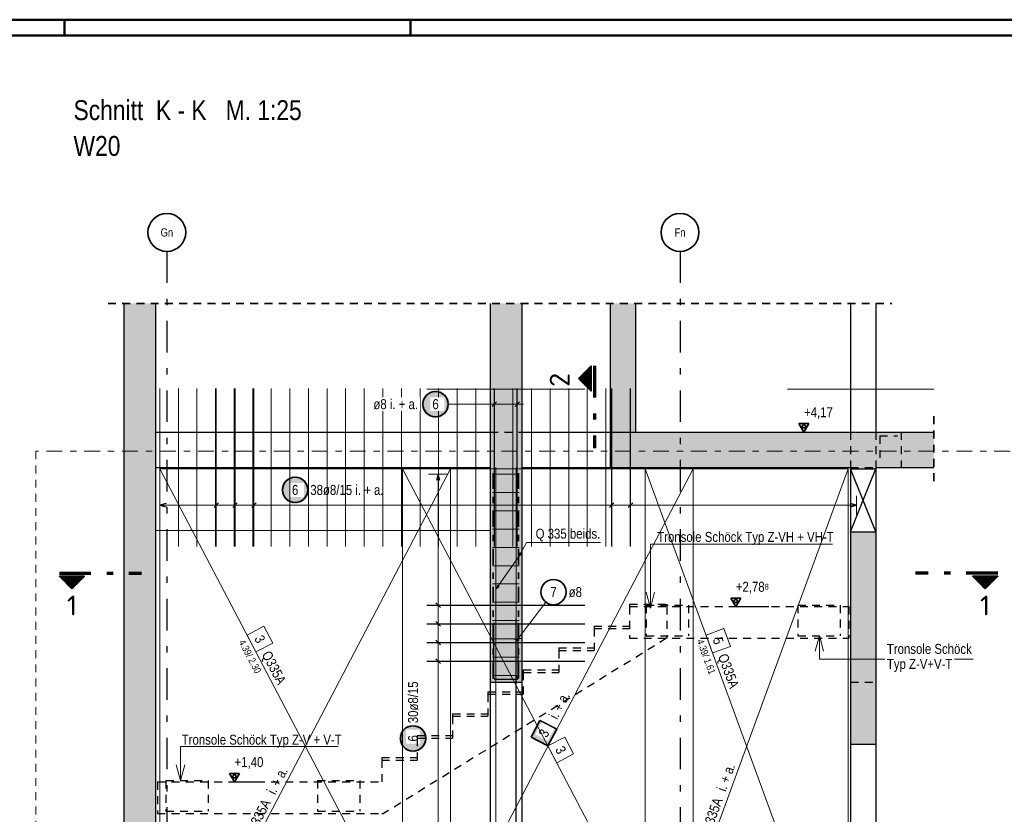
# Model space of a CAD drawing. Header units: millimetres. Extents: x -47 to 138, y -47 to 66.
# Tile 10 of 20: x 15 to 31, y 29 to 42. Entities that reach past the tile are written whole.
import ezdxf
from ezdxf.enums import TextEntityAlignment as Align

# ---------------------------------------------------------------- set-up
doc = ezdxf.new("R2010")
doc.units = ezdxf.units.MM
for name, pattern in [('DASHDOT', [1, 0.5, -0.25, 0, -0.25]), ('DASHDOTX2', [2, 1, -0.5, 0, -0.5]), ('HIDDEN', [0.375, 0.25, -0.125])]:
    doc.linetypes.add(name, pattern=pattern)
for name, color, linetype, lineweight in [('Achsen', 7, 'Continuous', 20), ('nplo Bewehrung', 7, 'Continuous', 20), ('Schraffuren', 7, 'Continuous', 20)]:
    doc.layers.add(name, color=color, linetype=linetype, lineweight=lineweight)
doc.styles.add('Arial Narrow', font='ARIALN.TTF')
doc.styles.add('isocp', font='isocp', dxfattribs={"width": 1.1})
pattern_1 = [(-90, (0, 0), (0.02, 1e-18), [])]

msp = doc.modelspace()

# ---------------------------------------------------------------- hatches: boundary and pattern name
at = {"lineweight": 50}
h = msp.add_hatch(dxfattribs=at)
h.set_pattern_fill('Mau', color=4, scale=0.01, angle=-180, style=0, pattern_type=2)
h.set_pattern_definition([(-180, (0, 0), (2e-18, -0.02), [])])
h.paths.add_polyline_path([(24.311501, 36.166961), (24.311501, 36.566961), (24.111501, 36.366961)])
at = {"lineweight": 25, "true_color": 0xffffff}
for points in [[(22.066865, 35.962078), (22.066731, 35.969755), (22.066329, 35.977424), (22.06566, 35.985074), (22.064724, 35.992696), (22.063523, 36.00028), (22.062058, 36.007818), (22.06033, 36.0153), (22.058343, 36.022718), (22.056098, 36.030061), (22.053598, 36.037322), (22.050846, 36.044491), (22.047845, 36.05156), (22.0446, 36.058519), (22.041114, 36.065361), (22.037391, 36.072078), (22.033436, 36.07866), (22.029253, 36.0851), (22.024849, 36.09139), (22.020228, 36.097523), (22.015395, 36.103491), (22.010357, 36.109286), (22.00512, 36.114902), (21.99969, 36.120332), (21.994074, 36.125569), (21.988278, 36.130607), (21.982311, 36.13544), (21.976178, 36.140061), (21.969888, 36.144466), (21.963447, 36.148648), (21.956865, 36.152603), (21.950149, 36.156326), (21.943307, 36.159812), (21.936347, 36.163058), (21.929279, 36.166058), (21.92211, 36.16881), (21.914849, 36.17131), (21.907505, 36.173555), (21.900088, 36.175543), (21.892606, 36.17727), (21.885068, 36.178735), (21.877483, 36.179937), (21.869861, 36.180872), (21.862212, 36.181542), (21.854543, 36.181944), (21.846865, 36.182078), (21.839187, 36.181944), (21.831519, 36.181542), (21.823869, 36.180872), (21.816247, 36.179937), (21.808663, 36.178735), (21.801125, 36.17727), (21.793642, 36.175543), (21.786225, 36.173555), (21.778881, 36.17131), (21.771621, 36.16881), (21.764452, 36.166058), (21.757383, 36.163058), (21.750424, 36.159812), (21.743581, 36.156326), (21.736865, 36.152603), (21.730283, 36.148648), (21.723843, 36.144466), (21.717552, 36.140061), (21.71142, 36.13544), (21.705452, 36.130607), (21.699656, 36.125569), (21.69404, 36.120332), (21.68861, 36.114902), (21.683373, 36.109286), (21.678335, 36.103491), (21.673503, 36.097523), (21.668881, 36.09139), (21.664477, 36.0851), (21.660295, 36.07866), (21.65634, 36.072078), (21.652617, 36.065361), (21.649131, 36.058519), (21.645885, 36.05156), (21.642885, 36.044491), (21.640133, 36.037322), (21.637633, 36.030061), (21.635388, 36.022718), (21.6334, 36.0153), (21.631673, 36.007818), (21.630208, 36.00028), (21.629006, 35.992696), (21.62807, 35.985074), (21.627401, 35.977424), (21.626999, 35.969755), (21.626865, 35.962078), (21.626999, 35.9544), (21.627401, 35.946731), (21.62807, 35.939081), (21.629006, 35.931459), (21.630208, 35.923875), (21.631673, 35.916337), (21.6334, 35.908855), (21.635388, 35.901437), (21.637633, 35.894094), (21.640133, 35.886833), (21.642885, 35.879664), (21.645885, 35.872595), (21.649131, 35.865636), (21.652617, 35.858794), (21.65634, 35.852078), (21.660295, 35.845495), (21.664477, 35.839055), (21.668881, 35.832765), (21.673503, 35.826632), (21.678335, 35.820664), (21.683373, 35.814869), (21.68861, 35.809253), (21.69404, 35.803823), (21.699656, 35.798586), (21.705452, 35.793548), (21.71142, 35.788715), (21.717552, 35.784094), (21.723843, 35.779689), (21.730283, 35.775507), (21.736865, 35.771552), (21.743581, 35.767829), (21.750424, 35.764343), (21.757383, 35.761098), (21.764452, 35.758097), (21.771621, 35.755345), (21.778881, 35.752845), (21.786225, 35.7506), (21.793642, 35.748612), (21.801125, 35.746885), (21.808663, 35.74542), (21.816247, 35.744219), (21.823869, 35.743283), (21.831519, 35.742613), (21.839187, 35.742212), (21.846865, 35.742078), (21.854543, 35.742212), (21.862212, 35.742613), (21.869861, 35.743283), (21.877483, 35.744219), (21.885068, 35.74542), (21.892606, 35.746885), (21.900088, 35.748612), (21.907505, 35.7506), (21.914849, 35.752845), (21.92211, 35.755345), (21.929279, 35.758097), (21.936347, 35.761098), (21.943307, 35.764343), (21.950149, 35.767829), (21.956865, 35.771552), (21.963447, 35.775507), (21.969888, 35.779689), (21.976178, 35.784094), (21.982311, 35.788715), (21.988278, 35.793548), (21.994074, 35.798586), (21.99969, 35.803823), (22.00512, 35.809253), (22.010357, 35.814869), (22.015395, 35.820664), (22.020228, 35.826632), (22.024849, 35.832765), (22.029253, 35.839055), (22.033436, 35.845495), (22.037391, 35.852078), (22.041114, 35.858794), (22.0446, 35.865636), (22.047845, 35.872595), (22.050846, 35.879664), (22.053598, 35.886833), (22.056098, 35.894094), (22.058343, 35.901437), (22.06033, 35.908855), (22.062058, 35.916337), (22.063523, 35.923875), (22.064724, 35.931459), (22.06566, 35.939081), (22.066329, 35.946731)], [(19.84487, 34.604367), (19.844736, 34.612045), (19.844334, 34.619714), (19.843665, 34.627364), (19.842729, 34.634985), (19.841528, 34.64257), (19.840063, 34.650108), (19.838335, 34.65759), (19.836348, 34.665008), (19.834103, 34.672351), (19.831603, 34.679612), (19.828851, 34.686781), (19.82585, 34.693849), (19.822605, 34.700809), (19.819119, 34.707651), (19.815396, 34.714367), (19.811441, 34.72095), (19.807259, 34.72739), (19.802854, 34.73368), (19.798233, 34.739813), (19.7934, 34.745781), (19.788362, 34.751576), (19.783125, 34.757192), (19.777695, 34.762622), (19.772079, 34.767859), (19.766284, 34.772897), (19.760316, 34.77773), (19.754183, 34.782351), (19.747893, 34.786756), (19.741453, 34.790938), (19.73487, 34.794893), (19.728154, 34.798616), (19.721312, 34.802102), (19.714352, 34.805347), (19.707284, 34.808348), (19.700115, 34.8111), (19.692854, 34.8136), (19.685511, 34.815845), (19.678093, 34.817832), (19.670611, 34.81956), (19.663073, 34.821025), (19.655488, 34.822226), (19.647867, 34.823162), (19.640217, 34.823831), (19.632548, 34.824233), (19.62487, 34.824367), (19.617192, 34.824233), (19.609524, 34.823831), (19.601874, 34.823162), (19.594252, 34.822226), (19.586668, 34.821025), (19.57913, 34.81956), (19.571647, 34.817832), (19.56423, 34.815845), (19.556887, 34.8136), (19.549626, 34.8111), (19.542457, 34.808348), (19.535388, 34.805347), (19.528429, 34.802102), (19.521587, 34.798616), (19.51487, 34.794893), (19.508288, 34.790938), (19.501848, 34.786756), (19.495558, 34.782351), (19.489425, 34.77773), (19.483457, 34.772897), (19.477662, 34.767859), (19.472045, 34.762622), (19.466616, 34.757192), (19.461378, 34.751576), (19.456341, 34.745781), (19.451508, 34.739813), (19.446887, 34.73368), (19.442482, 34.72739), (19.4383, 34.72095), (19.434345, 34.714367), (19.430622, 34.707651), (19.427136, 34.700809), (19.42389, 34.693849), (19.42089, 34.686781), (19.418138, 34.679612), (19.415638, 34.672351), (19.413393, 34.665008), (19.411405, 34.65759), (19.409678, 34.650108), (19.408213, 34.64257), (19.407011, 34.634985), (19.406075, 34.627364), (19.405406, 34.619714), (19.405004, 34.612045), (19.40487, 34.604367), (19.405004, 34.59669), (19.405406, 34.589021), (19.406075, 34.581371), (19.407011, 34.573749), (19.408213, 34.566165), (19.409678, 34.558627), (19.411405, 34.551145), (19.413393, 34.543727), (19.415638, 34.536384), (19.418138, 34.529123), (19.42089, 34.521954), (19.42389, 34.514885), (19.427136, 34.507926), (19.430622, 34.501084), (19.434345, 34.494367), (19.4383, 34.487785), (19.442482, 34.481345), (19.446887, 34.475055), (19.451508, 34.468922), (19.456341, 34.462954), (19.461378, 34.457159), (19.466616, 34.451543), (19.472045, 34.446113), (19.477662, 34.440876), (19.483457, 34.435838), (19.489425, 34.431005), (19.495558, 34.426384), (19.501848, 34.421979), (19.508288, 34.417797), (19.51487, 34.413842), (19.521587, 34.410119), (19.528429, 34.406633), (19.535388, 34.403387), (19.542457, 34.400387), (19.549626, 34.397635), (19.556887, 34.395135), (19.56423, 34.39289), (19.571647, 34.390902), (19.57913, 34.389175), (19.586668, 34.38771), (19.594252, 34.386508), (19.601874, 34.385573), (19.609524, 34.384903), (19.617192, 34.384501), (19.62487, 34.384367), (19.632548, 34.384501), (19.640217, 34.384903), (19.647867, 34.385573), (19.655488, 34.386508), (19.663073, 34.38771), (19.670611, 34.389175), (19.678093, 34.390902), (19.685511, 34.39289), (19.692854, 34.395135), (19.700115, 34.397635), (19.707284, 34.400387), (19.714352, 34.403387), (19.721312, 34.406633), (19.728154, 34.410119), (19.73487, 34.413842), (19.741453, 34.417797), (19.747893, 34.421979), (19.754183, 34.426384), (19.760316, 34.431005), (19.766284, 34.435838), (19.772079, 34.440876), (19.777695, 34.446113), (19.783125, 34.451543), (19.788362, 34.457159), (19.7934, 34.462954), (19.798233, 34.468922), (19.802854, 34.475055), (19.807259, 34.481345), (19.811441, 34.487785), (19.815396, 34.494367), (19.819119, 34.501084), (19.822605, 34.507926), (19.82585, 34.514885), (19.828851, 34.521954), (19.831603, 34.529123), (19.834103, 34.536384), (19.836348, 34.543727), (19.838335, 34.551145), (19.840063, 34.558627), (19.841528, 34.566165), (19.842729, 34.573749), (19.843665, 34.581371), (19.844334, 34.589021)], [(21.711319, 30.670197), (21.711185, 30.677875), (21.710783, 30.685544), (21.710114, 30.693194), (21.709178, 30.700816), (21.707976, 30.7084), (21.706511, 30.715938), (21.704784, 30.72342), (21.702796, 30.730838), (21.700551, 30.738181), (21.698051, 30.745442), (21.695299, 30.752611), (21.692299, 30.75968), (21.689053, 30.766639), (21.685567, 30.773481), (21.681844, 30.780197), (21.677889, 30.78678), (21.673707, 30.79322), (21.669303, 30.79951), (21.664681, 30.805643), (21.659849, 30.811611), (21.654811, 30.817406), (21.649574, 30.823022), (21.644144, 30.828452), (21.638528, 30.833689), (21.632732, 30.838727), (21.626764, 30.84356), (21.620632, 30.848181), (21.614341, 30.852586), (21.607901, 30.856768), (21.601319, 30.860723), (21.594603, 30.864446), (21.58776, 30.867932), (21.580801, 30.871177), (21.573732, 30.874178), (21.566563, 30.87693), (21.559303, 30.87943), (21.551959, 30.881675), (21.544542, 30.883663), (21.537059, 30.88539), (21.529521, 30.886855), (21.521937, 30.888056), (21.514315, 30.888992), (21.506665, 30.889662), (21.498997, 30.890063), (21.491319, 30.890197), (21.483641, 30.890063), (21.475972, 30.889662), (21.468323, 30.888992), (21.460701, 30.888056), (21.453116, 30.886855), (21.445578, 30.88539), (21.438096, 30.883663), (21.430679, 30.881675), (21.423335, 30.87943), (21.416074, 30.87693), (21.408905, 30.874178), (21.401837, 30.871177), (21.394877, 30.867932), (21.388035, 30.864446), (21.381319, 30.860723), (21.374737, 30.856768), (21.368296, 30.852586), (21.362006, 30.848181), (21.355873, 30.84356), (21.349905, 30.838727), (21.34411, 30.833689), (21.338494, 30.828452), (21.333064, 30.823022), (21.327827, 30.817406), (21.322789, 30.811611), (21.317956, 30.805643), (21.313335, 30.79951), (21.308931, 30.79322), (21.304748, 30.78678), (21.300793, 30.780197), (21.29707, 30.773481), (21.293584, 30.766639), (21.290339, 30.75968), (21.287338, 30.752611), (21.284586, 30.745442), (21.282086, 30.738181), (21.279841, 30.730838), (21.277854, 30.72342), (21.276126, 30.715938), (21.274661, 30.7084), (21.27346, 30.700816), (21.272524, 30.693194), (21.271855, 30.685544), (21.271453, 30.677875), (21.271319, 30.670197), (21.271453, 30.66252), (21.271855, 30.654851), (21.272524, 30.647201), (21.27346, 30.639579), (21.274661, 30.631995), (21.276126, 30.624457), (21.277854, 30.616975), (21.279841, 30.609557), (21.282086, 30.602214), (21.284586, 30.594953), (21.287338, 30.587784), (21.290339, 30.580715), (21.293584, 30.573756), (21.29707, 30.566914), (21.300793, 30.560197), (21.304748, 30.553615), (21.308931, 30.547175), (21.313335, 30.540885), (21.317956, 30.534752), (21.322789, 30.528784), (21.327827, 30.522989), (21.333064, 30.517373), (21.338494, 30.511943), (21.34411, 30.506706), (21.349905, 30.501668), (21.355873, 30.496835), (21.362006, 30.492214), (21.368296, 30.487809), (21.374737, 30.483627), (21.381319, 30.479672), (21.388035, 30.475949), (21.394877, 30.472463), (21.401837, 30.469217), (21.408905, 30.466217), (21.416074, 30.463465), (21.423335, 30.460965), (21.430679, 30.45872), (21.438096, 30.456732), (21.445578, 30.455005), (21.453116, 30.45354), (21.460701, 30.452338), (21.468323, 30.451403), (21.475972, 30.450733), (21.483641, 30.450331), (21.491319, 30.450197), (21.498997, 30.450331), (21.506665, 30.450733), (21.514315, 30.451403), (21.521937, 30.452338), (21.529521, 30.45354), (21.537059, 30.455005), (21.544542, 30.456732), (21.551959, 30.45872), (21.559303, 30.460965), (21.566563, 30.463465), (21.573732, 30.466217), (21.580801, 30.469217), (21.58776, 30.472463), (21.594603, 30.475949), (21.601319, 30.479672), (21.607901, 30.483627), (21.614341, 30.487809), (21.620632, 30.492214), (21.626764, 30.496835), (21.632732, 30.501668), (21.638528, 30.506706), (21.644144, 30.511943), (21.649574, 30.517373), (21.654811, 30.522989), (21.659849, 30.528784), (21.664681, 30.534752), (21.669303, 30.540885), (21.673707, 30.547175), (21.677889, 30.553615), (21.681844, 30.560197), (21.685567, 30.566914), (21.689053, 30.573756), (21.692299, 30.580715), (21.695299, 30.587784), (21.698051, 30.594953), (21.700551, 30.602214), (21.702796, 30.609557), (21.704784, 30.616975), (21.706511, 30.624457), (21.707976, 30.631995), (21.709178, 30.639579), (21.710114, 30.647201), (21.710783, 30.654851)]]:
    msp.add_hatch(color=7, dxfattribs=at).paths.add_polyline_path(points)
at = {"lineweight": 50}
h = msp.add_hatch(dxfattribs=at)
h.set_pattern_fill('Mau', color=4, scale=0.01, angle=-90, style=0, pattern_type=2)
h.set_pattern_definition(pattern_1)
h.paths.add_polyline_path([(16.294428, 33.237694), (15.894428, 33.237694), (16.094428, 33.037694)])
h = msp.add_hatch(dxfattribs=at)
h.set_pattern_fill('Mau', color=4, scale=0.01, angle=-90, style=0, pattern_type=2)
h.set_pattern_definition(pattern_1)
h.paths.add_polyline_path([(30.343528, 33.237694), (30.543528, 33.037694), (30.743528, 33.237694)])
at = {"lineweight": 35, "true_color": 0xffffff}
msp.add_hatch(color=7, dxfattribs=at).paths.add_polyline_path([(23.498941, 30.955056), (23.359716, 30.689318), (23.625454, 30.550094), (23.764679, 30.815831)])
at = {"layer": 'Schraffuren', "lineweight": 25, "true_color": 0xd7ffd7}
for points in [[(16.915449, 35.520094), (17.415449, 35.520094), (17.415449, 37.557408), (16.915449, 37.557408)], [(22.71071, 35.520094), (23.21071, 35.520094), (23.21071, 37.557408), (22.71071, 37.557408)], [(16.915449, 34.960082), (17.415455, 34.960094), (17.415449, 35.520094), (16.915449, 35.520094)], [(22.71071, 34.960094), (23.21071, 34.960094), (23.21071, 35.520094), (22.71071, 35.520094)], [(24.61071, 34.960094), (29.731967, 34.960094), (29.731967, 35.520094), (24.61071, 35.520094)], [(16.915455, 26.160082), (17.415455, 26.160082), (17.415449, 34.960082), (16.915449, 34.960082)], [(23.21071, 31.560082), (23.21071, 34.960082), (22.71071, 34.960082), (22.71071, 31.560082)], [(28.815465, 34.940082), (28.815465, 34.960082), (28.415465, 34.960082), (28.415465, 34.940082)], [(28.815465, 30.580082), (28.815465, 33.940082), (28.415465, 33.940082), (28.415465, 30.580082)]]:
    msp.add_hatch(color=254, dxfattribs=at).paths.add_polyline_path(points)
at = {"layer": 'Schraffuren', "lineweight": 25, "true_color": 0xf08e8e}
msp.add_hatch(color=11, dxfattribs=at).paths.add_polyline_path([(24.61071, 35.520094), (25.01071, 35.520094), (25.01071, 37.557408), (24.61071, 37.557408)])

# ---------------------------------------------------------------- linework, layer by layer
at = {"color": 4, "linetype": 'Continuous', "lineweight": 50}
for p, q in [((59.45, 42.05), (0, 42.05)), ((59.2, 41.8), (1, 41.8))]:
    msp.add_line(p, q, dxfattribs=at)
at = {"color": 4, "linetype": 'Continuous', "lineweight": 50, "ltscale": 0.5}
for p, q in [((15.975, 42.05), (15.975, 41.8)), ((21.45, 42.05), (21.45, 41.8))]:
    msp.add_line(p, q, dxfattribs=at)
at = {"color": 3, "linetype": 'DASHDOTX2', "lineweight": 25, "ltscale": 0.5}
for p, q in [((17.595448, 38.381043), (17.595448, 24.724506)), ((25.715448, 38.381043), (25.715448, 24.753787))]:
    msp.add_line(p, q, dxfattribs=at)
at = {"color": 2, "linetype": 'HIDDEN', "lineweight": 35, "ltscale": 0.5}
for p, q in [((16.665449, 37.557408), (29.065496, 37.557408)), ((29.731967, 35.770094), (29.731967, 34.710094))]:
    msp.add_line(p, q, dxfattribs=at)
at = {"color": 3, "linetype": 'Continuous', "lineweight": 25}
for p, q in [((28.415496, 37.557408), (28.415496, 35.520094)), ((28.815496, 37.557408), (28.815496, 35.520094)), ((17.415449, 35.520094), (22.71071, 35.520094)), ((23.21071, 35.520094), (24.61071, 35.520094)), ((17.415455, 34.960094), (22.71071, 34.960094)), ((23.21071, 34.960094), (24.61071, 34.960094)), ((28.415496, 34.940082), (28.415496, 33.940082)), ((28.815496, 34.940082), (28.815496, 33.940082)), ((22.71071, 31.560082), (22.71071, 27.540082)), ((23.21071, 31.560082), (23.21071, 27.540082)), ((28.415496, 30.580082), (28.415496, 26.160082)), ((28.815496, 30.580082), (28.815496, 26.160082))]:
    msp.add_line(p, q, dxfattribs=at)
at = {"color": 2, "linetype": 'Continuous', "lineweight": 35}
for p, q in [((24.311501, 36.566961), (24.111501, 36.366961)), ((24.311501, 36.566961), (24.311501, 36.166961)), ((24.111501, 36.366961), (24.311501, 36.166961)), ((15.894428, 33.237694), (16.294428, 33.237694)), ((15.894428, 33.237694), (16.094428, 33.037694)), ((16.094428, 33.037694), (16.294428, 33.237694)), ((30.743528, 33.237694), (30.343528, 33.237694)), ((30.543528, 33.037694), (30.343528, 33.237694)), ((30.743528, 33.237694), (30.543528, 33.037694))]:
    msp.add_line(p, q, dxfattribs=at)
at = {"color": 1, "linetype": 'DASHDOTX2', "lineweight": 70, "ltscale": 0.5}
for p, q in [((24.361501, 36.566961), (24.361501, 35.266961)), ((15.894428, 33.287694), (17.194428, 33.287694)), ((30.743528, 33.287694), (29.443528, 33.287694))]:
    msp.add_line(p, q, dxfattribs=at)
at = {"color": 3, "linetype": 'Continuous', "lineweight": 25, "ltscale": 0.5}
for p, q in [((18.377293, 33.710094), (18.377293, 36.210094)), ((18.675239, 33.710094), (18.675239, 36.210094)), ((18.973185, 33.710094), (18.973185, 36.210094)), ((22.77871, 33.710094), (22.77871, 36.210094)), ((23.140235, 33.710094), (23.140235, 36.210094)), ((24.63416, 33.710094), (24.63416, 36.210094)), ((24.932106, 33.710094), (24.932106, 36.210094)), ((22.814065, 35.997433), (22.743355, 35.926722)), ((23.17559, 35.997433), (23.10488, 35.926722)), ((27.597916, 35.520094), (28.127116, 35.520094)), ((21.887731, 34.852094), (21.860936, 34.752094)), ((21.914526, 34.752094), (21.887731, 34.852094)), ((17.583455, 34.388872), (17.483455, 34.362078)), ((17.483455, 34.362078), (17.583455, 34.335283)), ((18.412649, 34.397433), (18.341938, 34.326722)), ((18.710595, 34.397433), (18.639884, 34.326722)), ((19.008541, 34.397433), (18.93783, 34.326722)), ((24.669515, 34.397433), (24.598804, 34.326722)), ((24.967461, 34.397433), (24.89675, 34.326722)), ((28.507458, 34.362078), (28.407458, 34.388872)), ((28.407458, 34.335283), (28.507458, 34.362078)), ((21.71071, 32.780095), (24.21071, 32.780095)), ((21.923087, 32.74474), (21.852376, 32.815451)), ((26.518245, 32.75618), (27.121864, 32.75618)), ((21.71071, 32.484096), (24.21071, 32.484096)), ((21.923087, 32.44874), (21.852376, 32.519451)), ((22.77071, 31.632082), (22.77071, 32.500082)), ((23.15071, 32.500082), (23.15071, 31.632082)), ((23.088764, 32.241779), (23.212656, 32.258385)), ((21.71071, 32.188096), (24.21071, 32.188096)), ((21.923087, 32.15274), (21.852376, 32.223451)), ((21.71071, 31.892096), (24.21071, 31.892096)), ((21.923087, 31.856741), (21.852376, 31.927451)), ((23.11871, 31.600082), (22.80271, 31.600082)), ((18.58724, 29.98008), (19.11644, 29.98008))]:
    msp.add_line(p, q, dxfattribs=at)
at = {"color": 9, "linetype": 'Continuous', "lineweight": 0, "ltscale": 0.5}
for p, q in [((21.71071, 36.202086), (24.21071, 36.202086)), ((27.415465, 36.202086), (29.731967, 36.202086)), ((22.085452, 34.94008), (17.485455, 34.94008)), ((17.485455, 34.94008), (17.485455, 26.160084)), ((21.325455, 34.940089), (21.325455, 26.160091)), ((25.925453, 34.940089), (21.325455, 34.940089)), ((21.325455, 34.940089), (21.325455, 34.940089)), ((22.085452, 26.160084), (22.085452, 34.94008)), ((28.375465, 34.94008), (25.165456, 34.94008)), ((25.165456, 34.94008), (25.165456, 26.160084)), ((25.925453, 26.160091), (25.925453, 34.940089)), ((28.375465, 26.160084), (28.375465, 34.94008)), ((19.131192, 32.445306), (18.865454, 32.306082)), ((19.270417, 32.179569), (19.131192, 32.445306)), ((26.410218, 32.409094), (26.128459, 32.306082)), ((26.513231, 32.127335), (26.410218, 32.409094)), ((18.865454, 32.306082), (19.004679, 32.040344)), ((26.128459, 32.306082), (26.231472, 32.024322)), ((19.004679, 32.040344), (19.270417, 32.179569)), ((26.231472, 32.024322), (26.513231, 32.127335)), ((23.625454, 30.55009), (23.764679, 30.284353)), ((24.030416, 30.423577), (23.891192, 30.689315)), ((23.764679, 30.284353), (24.030416, 30.423577))]:
    msp.add_line(p, q, dxfattribs=at)
at = {"color": 5, "linetype": 'Continuous', "lineweight": 18, "ltscale": 0.5}
for p, q in [((22.77871, 36.112078), (22.77871, 35.812078)), ((23.140235, 36.112078), (23.140235, 35.812078)), ((22.046865, 35.962078), (22.67871, 35.962078)), ((22.67871, 35.962078), (23.240235, 35.962078)), ((22.037731, 34.852094), (21.737731, 34.852094)), ((21.887731, 34.852094), (21.887731, 26.2681)), ((17.483455, 34.512078), (17.483455, 34.212078)), ((18.377293, 34.512078), (18.377293, 34.212078)), ((18.675239, 34.512078), (18.675239, 34.212078)), ((18.973185, 34.512078), (18.973185, 34.212078)), ((24.63416, 34.512078), (24.63416, 34.212078)), ((24.932106, 34.512078), (24.932106, 34.212078)), ((28.507458, 34.212078), (28.507458, 34.512078)), ((17.483455, 34.362078), (28.507458, 34.362078)), ((22.037731, 32.780095), (21.737731, 32.780095)), ((23.592294, 32.828368), (23.120365, 32.210343)), ((22.037731, 32.484096), (21.737731, 32.484096)), ((22.037731, 32.188096), (21.737731, 32.188096)), ((22.037731, 31.892096), (21.737731, 31.892096))]:
    msp.add_line(p, q, dxfattribs=at)
at = {"color": 2, "linetype": 'Continuous', "lineweight": 35, "ltscale": 0.5}
for p, q in [((27.755416, 35.656489), (27.597916, 35.656489)), ((27.597916, 35.656489), (27.676666, 35.520094)), ((27.676666, 35.656489), (27.637291, 35.588291)), ((27.637291, 35.588291), (27.716041, 35.588291)), ((27.676666, 35.520094), (27.755416, 35.656489)), ((27.716041, 35.588291), (27.676666, 35.656489)), ((26.675745, 32.892575), (26.518245, 32.892575)), ((26.518245, 32.892575), (26.596995, 32.75618)), ((26.596995, 32.892575), (26.55762, 32.824377)), ((26.596995, 32.75618), (26.675745, 32.892575)), ((26.63637, 32.824377), (26.596995, 32.892575)), ((26.55762, 32.824377), (26.63637, 32.824377)), ((23.498941, 30.955056), (23.359716, 30.689318)), ((23.764679, 30.815831), (23.498941, 30.955056)), ((23.625454, 30.550094), (23.764679, 30.815831)), ((23.359716, 30.689318), (23.625454, 30.550094)), ((18.74474, 30.116475), (18.58724, 30.116475)), ((18.58724, 30.116475), (18.66599, 29.98008)), ((18.66599, 30.116475), (18.626615, 30.048277)), ((18.66599, 29.98008), (18.74474, 30.116475)), ((18.705365, 30.048277), (18.66599, 30.116475)), ((18.626615, 30.048277), (18.705365, 30.048277))]:
    msp.add_line(p, q, dxfattribs=at)
at = {"color": 3, "linetype": 'HIDDEN', "lineweight": 25, "ltscale": 0.5}
for p, q in [((22.71071, 35.520094), (23.21071, 35.520094)), ((28.415496, 35.520094), (28.415496, 34.960094)), ((28.815496, 35.520094), (28.815496, 34.960094)), ((29.215465, 35.520094), (29.215465, 34.960094)), ((28.415465, 34.960094), (28.815465, 34.960094)), ((24.915455, 32.79618), (25.507377, 32.79618)), ((24.915455, 32.79618), (24.915455, 32.75618)), ((24.915455, 32.75618), (28.385465, 32.75618)), ((24.915455, 32.75618), (24.915455, 32.25618)), ((25.17946, 32.77818), (25.85146, 32.77818)), ((25.17946, 32.77818), (25.17946, 32.29618)), ((25.507377, 32.79618), (25.507377, 32.75618)), ((25.507377, 32.75618), (25.507377, 32.25618)), ((25.85146, 32.77818), (25.85146, 32.29618)), ((27.579465, 32.77818), (28.251465, 32.77818)), ((27.579465, 32.77818), (27.579465, 32.29618)), ((28.251465, 32.77818), (28.251465, 32.29618)), ((28.385465, 32.75618), (28.385465, 32.25618)), ((24.355455, 32.44918), (24.915455, 32.44918)), ((24.355455, 32.44918), (24.355455, 32.40918)), ((24.355455, 32.40918), (24.915455, 32.40918)), ((24.355455, 32.40918), (24.355455, 32.06218)), ((24.915455, 32.25618), (28.385465, 32.25618)), ((25.17946, 32.29618), (25.85146, 32.29618)), ((27.579465, 32.29618), (28.251465, 32.29618)), ((23.795455, 32.10218), (24.355455, 32.10218)), ((23.795455, 32.10218), (23.795455, 32.06218)), ((23.795455, 32.06218), (24.355455, 32.06218)), ((23.795455, 32.06218), (23.795455, 31.71518)), ((23.235455, 31.75518), (23.795455, 31.75518)), ((23.235455, 31.75518), (23.235455, 31.71518)), ((23.235455, 31.71518), (23.795455, 31.71518)), ((23.235455, 31.71518), (23.235455, 31.36818)), ((28.415465, 31.560082), (28.815465, 31.560082)), ((22.675455, 31.40818), (23.235455, 31.40818)), ((22.675455, 31.40818), (22.675455, 31.36818)), ((22.675455, 31.36818), (23.235455, 31.36818)), ((22.675455, 31.36818), (22.675455, 31.02118)), ((22.115455, 31.06118), (22.675455, 31.06118)), ((22.115455, 31.06118), (22.115455, 31.02118)), ((22.115455, 31.02118), (22.675455, 31.02118)), ((22.115455, 31.02118), (22.115455, 30.67418)), ((20.995455, 30.36718), (21.555455, 30.36718)), ((20.995455, 30.36718), (20.995455, 30.32718)), ((20.995455, 30.32718), (21.555455, 30.32718)), ((20.995455, 30.32718), (20.995455, 29.98008)), ((17.445455, 29.98008), (17.445455, 29.48008)), ((17.579455, 30.00208), (18.251455, 30.00208)), ((17.579455, 30.00208), (17.579455, 29.52008)), ((18.251455, 30.00208), (18.251455, 29.52008)), ((19.979455, 30.00208), (20.651455, 30.00208)), ((19.979455, 30.00208), (19.979455, 29.52008)), ((20.651455, 30.00208), (20.651455, 29.52008)), ((17.579455, 29.52008), (18.251455, 29.52008)), ((19.979455, 29.52008), (20.651455, 29.52008)), ((20.995455, 29.48018), (21.023897, 29.48018))]:
    msp.add_line(p, q, dxfattribs=at)
at = {"color": 9, "linetype": 'DASHDOT', "lineweight": 0, "ltscale": 0.5}
msp.add_line((38.73886, 35.216646), (15.524398, 35.216646), dxfattribs=at)
at = {"color": 9, "linetype": 'HIDDEN', "lineweight": 0, "ltscale": 0.5}
msp.add_line((15.524398, 35.216646), (15.524398, 26.803692), dxfattribs=at)
at = {"color": 7, "linetype": 'Continuous', "lineweight": 18, "ltscale": 0.5}
for p, q in [((22.085455, 34.94008), (17.485458, 34.94008)), ((17.485458, 34.94008), (17.485458, 26.160082)), ((22.085455, 34.94008), (17.485458, 26.160082)), ((21.325455, 34.940093), (21.325455, 26.160095)), ((25.925453, 34.940093), (21.325455, 34.940093)), ((21.325455, 34.940093), (21.325455, 34.940093)), ((21.325455, 26.160095), (25.925453, 34.940093)), ((22.085455, 26.160082), (22.085455, 34.94008)), ((28.375465, 34.940082), (25.165457, 34.940082)), ((25.165457, 34.940082), (25.165457, 26.160085)), ((28.375465, 34.940082), (25.165457, 26.160085)), ((25.925453, 26.160095), (25.925453, 34.940093)), ((28.375465, 26.160085), (28.375465, 34.940082))]:
    msp.add_line(p, q, dxfattribs=at)
at = {"color": 2, "linetype": 'DASHDOT', "lineweight": 35, "ltscale": 0.5}
for p, q in [((22.76071, 31.620082), (22.76071, 34.960082)), ((23.16071, 31.620082), (23.16071, 34.960082))]:
    msp.add_line(p, q, dxfattribs=at)
at = {"color": 9, "linetype": 'Continuous', "lineweight": 0}
msp.add_line((17.415455, 33.960094), (22.71071, 33.960094), dxfattribs=at)
at = {"color": 5, "linetype": 'Continuous', "lineweight": 18}
for p, q in [((23.288174, 33.771438), (23.165436, 33.549957)), ((24.459773, 33.771438), (23.288174, 33.771438)), ((25.246291, 33.745679), (25.246291, 32.733496)), ((25.246291, 33.745679), (28.126192, 33.745679)), ((23.165436, 33.549957), (22.806691, 33.037136)), ((23.165436, 33.549957), (23.180457, 33.61023)), ((23.208581, 33.594645), (23.165436, 33.549957)), ((22.806691, 33.037136), (22.827911, 33.095515)), ((22.854258, 33.077084), (22.806691, 33.037136)), ((25.246291, 32.733496), (25.179303, 32.983496)), ((25.313278, 32.983496), (25.246291, 32.733496)), ((27.854359, 32.049703), (27.921346, 32.299703)), ((27.921346, 31.926159), (27.921346, 32.299703)), ((27.921346, 32.299703), (27.988333, 32.049703)), ((27.921346, 31.926159), (30.356243, 31.926159)), ((20.305873, 30.540433), (17.811565, 30.540433)), ((17.811565, 30.540433), (17.811565, 30.00208)), ((17.811565, 30.00208), (17.744578, 30.25208)), ((17.878552, 30.25208), (17.811565, 30.00208))]:
    msp.add_line(p, q, dxfattribs=at)
at = {"color": 2, "linetype": 'Continuous', "lineweight": 35}
for centre in [(17.595448, 38.681043), (25.715448, 38.681043)]:
    msp.add_circle(centre, 0.3, dxfattribs=at)
at = {"color": 9, "linetype": 'Continuous', "lineweight": 0}
for centre in [(16.915449, 37.557408), (17.415449, 37.557408), (16.915449, 35.520094), (16.915449, 34.960082), (17.415449, 34.960082), (21.71071, 34.960094), (22.71071, 34.960082), (23.208235, 34.960094), (23.21071, 34.960082), (28.415465, 34.960082), (28.815465, 34.960082)]:
    msp.add_circle(centre, 0.00222, dxfattribs=at)
at = {"color": 2, "linetype": 'Continuous', "lineweight": 35, "ltscale": 0.5}
for centre in [(21.846865, 35.962078), (19.62487, 34.604367), (23.713674, 32.987324), (21.491319, 30.670197)]:
    msp.add_circle(centre, 0.2, dxfattribs=at)
at = {"color": 9, "linetype": 'Continuous', "lineweight": 0, "ltscale": 0.5}
msp.add_circle((23.13871, 31.642082), 0.012, dxfattribs=at)
msp.add_circle((23.13871, 31.642082), 0.012, dxfattribs=at)
at = {"color": 3, "linetype": 'Continuous', "lineweight": 25, "ltscale": 0.5}
for centre, start, end in [((22.80271, 31.632082), 180, 270), ((23.11871, 31.632082), 270, 0)]:
    msp.add_arc(centre, 0.032, start, end, dxfattribs=at)
at = {"layer": 'Achsen', "color": 3, "linetype": 'HIDDEN', "lineweight": 25, "ltscale": 0.5}
for q in [(29.155465, 35.460094), (28.875465, 35.020094)]:
    msp.add_line((28.875465, 35.460094), q, dxfattribs=at)
at = {"layer": 'Achsen', "color": 3, "linetype": 'Continuous', "lineweight": 25}
for p, q in [((28.815465, 33.940082), (28.415465, 34.940082)), ((28.615465, 34.440082), (28.815465, 34.940082)), ((28.415465, 33.940082), (28.615465, 34.440082))]:
    msp.add_line(p, q, dxfattribs=at)
at = {"layer": 'nplo Bewehrung', "color": 9, "linetype": 'Continuous', "lineweight": 0, "ltscale": 0.5}
for p, q in [((17.483451, 33.71008), (17.483446, 36.21008)), ((17.777587, 33.71008), (17.777582, 36.21008)), ((18.071722, 33.710081), (18.071717, 36.210081)), ((18.365858, 33.710081), (18.365853, 36.210081)), ((18.659994, 33.710082), (18.659989, 36.210082)), ((18.954129, 33.710083), (18.954124, 36.210083)), ((19.248265, 33.710083), (19.24826, 36.210083)), ((21.307215, 33.710087), (21.30721, 36.210087)), ((21.601351, 33.710088), (21.601346, 36.210088)), ((21.895486, 33.710089), (21.895481, 36.210089)), ((22.189622, 33.710089), (22.189617, 36.210089)), ((22.483758, 33.71009), (22.483753, 36.21009)), ((22.777893, 33.71009), (22.777888, 36.21009)), ((23.072029, 33.710091), (23.072024, 36.210091)), ((23.366165, 33.710091), (23.36616, 36.210091)), ((23.6603, 33.710092), (23.660295, 36.210092)), ((23.954436, 33.710093), (23.954431, 36.210093)), ((24.248572, 33.710093), (24.248567, 36.210093)), ((24.542708, 33.710094), (24.542703, 36.210094)), ((22.80071, 26.160082), (22.80071, 34.960082)), ((22.80071, 26.160082), (22.80071, 34.960082)), ((23.12071, 26.160082), (23.12071, 34.960082)), ((23.12071, 26.160082), (23.12071, 34.960082)), ((22.75071, 34.85208), (23.17071, 34.85208)), ((22.75071, 34.562625), (23.17071, 34.562625)), ((22.75071, 34.273171), (23.17071, 34.273171)), ((22.75071, 33.983717), (23.17071, 33.983717)), ((22.75071, 33.694262), (23.17071, 33.694262)), ((22.75071, 33.404808), (23.17071, 33.404808)), ((22.75071, 33.115354), (23.17071, 33.115354)), ((22.75071, 32.825899), (23.17071, 32.825899)), ((22.75071, 32.536445), (23.17071, 32.536445)), ((22.80271, 26.180082), (22.80271, 32.560082)), ((23.11871, 26.180082), (23.11871, 32.560082)), ((22.75071, 32.246991), (23.17071, 32.246991)), ((22.75071, 31.957536), (23.17071, 31.957536)), ((22.75071, 31.668082), (23.17071, 31.668082))]:
    msp.add_line(p, q, dxfattribs=at)
at = {"layer": 'Schraffuren', "color": 3, "linetype": 'Continuous', "lineweight": 25}
for p, q in [((16.915462, 37.557408), (16.915462, 35.520094)), ((17.415462, 37.557408), (17.415462, 35.520094)), ((22.71071, 37.557408), (22.71071, 35.520094)), ((23.21071, 37.557408), (23.21071, 35.520094)), ((24.61071, 37.557408), (24.61071, 35.520094)), ((25.01071, 37.557408), (25.01071, 35.520094)), ((16.915462, 35.520094), (16.915462, 34.960094)), ((17.415462, 35.520094), (17.415462, 34.960094)), ((22.71071, 35.520094), (22.71071, 34.960094)), ((23.21071, 35.520094), (23.21071, 34.960094)), ((24.61071, 35.520094), (29.731967, 35.520094)), ((24.61071, 35.520094), (24.61071, 34.960094)), ((16.915462, 34.960094), (16.915462, 26.160082)), ((17.415462, 34.960094), (17.415462, 26.160082)), ((22.71071, 34.960094), (22.71071, 31.560082)), ((23.21071, 34.960094), (23.21071, 31.560082)), ((24.61071, 34.960094), (28.415465, 34.960094)), ((28.415465, 34.940082), (28.815465, 34.940082)), ((28.415496, 34.960094), (28.415496, 34.940082)), ((28.815465, 34.960094), (29.731967, 34.960094)), ((28.815496, 34.960094), (28.815496, 34.940082)), ((28.415465, 33.940082), (28.815465, 33.940082)), ((28.415496, 33.940082), (28.415496, 30.580082)), ((28.815496, 33.940082), (28.815496, 30.580082)), ((22.71071, 31.560082), (23.21071, 31.560082)), ((28.415465, 30.580082), (28.815465, 30.580082))]:
    msp.add_line(p, q, dxfattribs=at)

# ---------------------------------------------------------------- texts
at = {"color": 1, "lineweight": 70, "style": 'Arial Narrow'}
for s, p in [('Schnitt  K - K   M. 1:25', (16.118917, 40.460453)), ('W20', (16.118917, 39.893453))]:
    msp.add_text(s, height=0.315, dxfattribs=at).set_placement(p)
at = {"color": 3, "lineweight": 25, "style": 'Arial Narrow'}
for s, p in [('Gn', (17.595448, 38.681043)), ('Fn', (25.715448, 38.681043))]:
    msp.add_text(s, height=0.13, dxfattribs=at).set_placement(p, align=Align.MIDDLE_CENTER)
at = {"color": 2, "lineweight": 35, "style": 'isocp', "width": 1.15}
msp.add_text('2', height=0.315, rotation=90, dxfattribs=at).set_placement((23.968398, 36.346403), align=Align.CENTER)
at = {"color": 2, "lineweight": 35, "style": 'Arial Narrow'}
for s, p in [('Q 335 beids.', (23.430722, 33.832505)), ('Tronsole Schöck Typ Z-VH + VH-T', (25.354739, 33.781828)), ('Tronsole Schöck Typ Z-V + V-T', (17.83103, 30.570985))]:
    msp.add_text(s, height=0.1575, dxfattribs=at).set_placement(p)
at = {"color": 2, "lineweight": 35, "style": 'isocp', "width": 1.15}
for p in [(16.095146, 32.617413), (30.54281, 32.617413)]:
    msp.add_text('1', height=0.315, dxfattribs=at).set_placement(p, align=Align.CENTER)
at = {"color": 2, "lineweight": 35, "char_height": 0.1575, "attachment_point": 1, "line_spacing_factor": 0.9, "style": 'Arial Narrow'}
for s, insert in [(' +4,17', (27.627841, 35.913844)), ('7', (23.664061, 33.066074)), ('ø8', (23.953674, 33.066074)), (' +2,78{\\A1;\\H.6x;\\S8;}', (26.547557, 33.14993)), (' +1,40', (18.616501, 30.37383))]:
    msp.add_mtext(s, dxfattribs=dict(at, insert=insert))
at = {"color": 9, "lineweight": 0, "attachment_point": 1, "line_spacing_factor": 0.9, "style": 'Arial Narrow'}
for s, insert, char_height, rotation in [('3', (19.114667, 32.323318), 0.1575, 297.6508447), ('5', (26.377771, 32.290345), 0.1575, 290.0826533), (' 4.39/ 2.30', (18.812307, 32.278237), 0.1125, 297.6508447), (' 4.39/ 1.61', (26.072107, 32.285479), 0.1125, 290.0826533), ('Q335A', (19.232145, 32.074847), 0.1575, 297.6508447), ('Q335A', (26.4615, 32.028566), 0.1575, 290.0826533), ('3', (23.874667, 30.567327), 0.1575, 297.6508446)]:
    msp.add_mtext(s, dxfattribs=dict(at, insert=insert, char_height=char_height, rotation=rotation))

# ---------------------------------------------------------------- next in the draw order: texts
at = {"color": 2, "lineweight": 35, "char_height": 0.1575, "line_spacing_factor": 0.9, "style": 'Arial Narrow', "bg_fill": 3, "box_fill_scale": 1.2, "bg_fill_color": 256, "bg_fill_true_color": 13158600, "bg_fill_transparency": 0}
for s, insert, attachment_point in [('6', (21.797253, 36.040828), 1), ('Typ Z-V+V-T', (28.988271, 31.722525), 7)]:
    msp.add_mtext(s, dxfattribs=dict(at, insert=insert, attachment_point=attachment_point))
at = {"color": 2, "lineweight": 35, "char_height": 0.1575, "attachment_point": 1, "line_spacing_factor": 0.9, "style": 'Arial Narrow', "bg_fill": 3, "box_fill_scale": 1.2, "bg_fill_color": 256, "bg_fill_true_color": 13158600, "bg_fill_transparency": 0}
for s, insert, rotation in [(' i. + a.', (23.608914, 30.987191), 62.3491554), ('3', (23.469417, 30.745175), 62.3491554), ('Q335A', (26.05295, 29.220968), 69.9173467), ('Q335A', (18.846828, 29.227191), 62.3491554)]:
    msp.add_mtext(s, dxfattribs=dict(at, insert=insert, rotation=rotation))

# ---------------------------------------------------------------- next in the draw order: linework, layer by layer
at = {"color": 9, "linetype": 'Continuous', "lineweight": 0, "ltscale": 0.5}
for p, q in [((25.925453, 26.160091), (21.325455, 34.940089)), ((23.891192, 30.689315), (23.625454, 30.55009))]:
    msp.add_line(p, q, dxfattribs=at)
at = {"color": 3, "linetype": 'HIDDEN', "lineweight": 25, "ltscale": 0.5}
msp.add_line((17.445455, 29.48018), (20.995455, 29.48018), dxfattribs=at)

# ---------------------------------------------------------------- next in the draw order: texts
at = {"color": 2, "lineweight": 35, "style": 'Arial Narrow'}
msp.add_text('Tronsole Schöck', height=0.1575, dxfattribs=at).set_placement((28.988271, 32.008637))
at = {"color": 2, "lineweight": 35, "char_height": 0.1575, "attachment_point": 1, "line_spacing_factor": 0.9, "style": 'Arial Narrow', "bg_fill": 3, "box_fill_scale": 1.2, "bg_fill_color": 256, "bg_fill_true_color": 13158600, "bg_fill_transparency": 0}
for insert, rotation in [((26.273417, 29.823989), 69.9173467), ((19.144796, 29.795922), 62.3491553)]:
    msp.add_mtext(' i. + a.', dxfattribs=dict(at, insert=insert, rotation=rotation))

# ---------------------------------------------------------------- next in the draw order: linework, layer by layer
at = {"color": 9, "linetype": 'Continuous', "lineweight": 0, "ltscale": 0.5}
for p, q in [((17.485455, 34.94008), (22.085452, 26.160084)), ((25.165456, 34.94008), (28.375465, 26.160084))]:
    msp.add_line(p, q, dxfattribs=at)
at = {"color": 3, "linetype": 'HIDDEN', "lineweight": 25, "ltscale": 0.5}
msp.add_line((17.445455, 29.98008), (20.995455, 29.98008), dxfattribs=at)

# ---------------------------------------------------------------- next in the draw order: texts
at = {"color": 2, "lineweight": 35, "char_height": 0.1575, "attachment_point": 1, "line_spacing_factor": 0.9, "style": 'Arial Narrow', "bg_fill": 3, "box_fill_scale": 1.2, "bg_fill_color": 256, "bg_fill_true_color": 13158600, "bg_fill_transparency": 0}
for s, insert in [('6', (19.575258, 34.683117)), ('38ø8/15 i. + a.', (19.86487, 34.683117))]:
    msp.add_mtext(s, dxfattribs=dict(at, insert=insert))
at = {"color": 2, "lineweight": 35, "char_height": 0.1575, "attachment_point": 1, "rotation": 90, "line_spacing_factor": 0.9, "style": 'Arial Narrow', "bg_fill": 3, "box_fill_scale": 1.2, "bg_fill_color": 256, "bg_fill_true_color": 13158600, "bg_fill_transparency": 0}
for s, insert in [('30ø8/15', (21.412569, 30.910197)), ('6', (21.412569, 30.620585))]:
    msp.add_mtext(s, dxfattribs=dict(at, insert=insert))

# ---------------------------------------------------------------- next in the draw order: linework, layer by layer
at = {"color": 3, "linetype": 'HIDDEN', "lineweight": 25, "ltscale": 0.5}
for p, q in [((25.503897, 32.25618), (21.023897, 29.48018)), ((21.555455, 30.71418), (22.115455, 30.71418)), ((21.555455, 30.71418), (21.555455, 30.67418)), ((21.555455, 30.67418), (22.115455, 30.67418)), ((21.555455, 30.67418), (21.555455, 30.32718))]:
    msp.add_line(p, q, dxfattribs=at)
at = {"layer": 'nplo Bewehrung', "color": 9, "linetype": 'Continuous', "lineweight": 0, "ltscale": 0.5}
for p, q in [((19.542401, 33.710084), (19.542396, 36.210084)), ((19.836537, 33.710084), (19.836532, 36.210084)), ((20.130672, 33.710085), (20.130667, 36.210085)), ((20.424808, 33.710086), (20.424803, 36.210086)), ((20.718944, 33.710086), (20.718939, 36.210086)), ((21.013079, 33.710087), (21.013074, 36.210087))]:
    msp.add_line(p, q, dxfattribs=at)

# ---------------------------------------------------------------- next in the draw order: texts
at = {"color": 2, "lineweight": 35, "insert": (20.863465, 36.040828), "char_height": 0.1575, "attachment_point": 1, "line_spacing_factor": 0.9, "style": 'Arial Narrow', "bg_fill": 3, "box_fill_scale": 1.2, "bg_fill_color": 256, "bg_fill_true_color": 13158600, "bg_fill_transparency": 0}
msp.add_mtext('ø8 i. + a.', dxfattribs=at)

doc.saveas('drawing.dxf')
